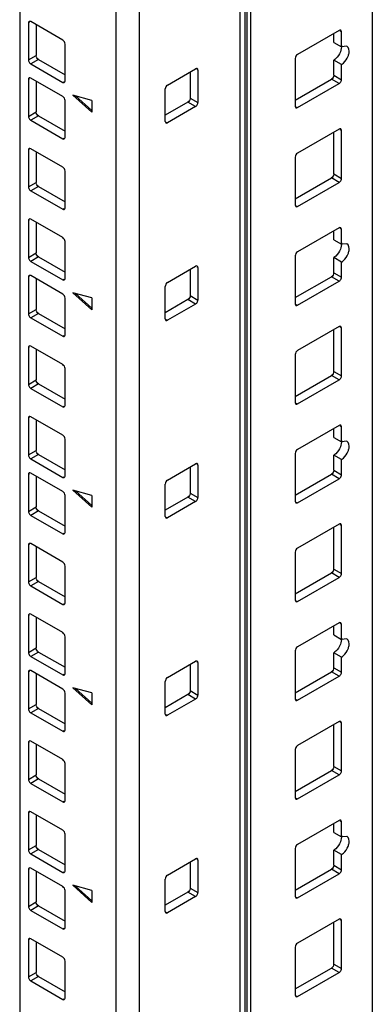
# Model space of a CAD drawing. Header units: millimetres. Extents: x 403 to 808, y 130 to 1563.
# Tile 11 of 14: x 743 to 808, y 986 to 1167. Entities that reach past the tile are written whole.
import ezdxf

# ---------------------------------------------------------------- set-up
doc = ezdxf.new("R2010")
doc.units = ezdxf.units.MM
doc.header["$LTSCALE"] = 110.091572
doc.layers.add('00_COMPONENTS', color=7, linetype='CONTINUOUS')

msp = doc.modelspace()

# ---------------------------------------------------------------- linework, layer by layer
at = {"layer": '00_COMPONENTS', "color": 7, "linetype": 'Continuous'}
for p, q in [((807.8, 1362.55), (807.8, 166.58)), ((784.76, 1351.7), (784.76, 150.83)), ((784.46, 142.8), (784.46, 1351.29)), ((783.58, 141.58), (783.58, 1342.45)), ((743.1, 1339.49), (743.1, 143.51)), ((760.77, 130.86), (760.77, 1331.73)), ((765.02, 1331.73), (765.02, 130.86)), ((744.9, 1166.65), (744.69, 1166.53)), ((744.69, 1166.53), (744.69, 1159.75)), ((750.98, 1163.39), (745.11, 1166.78)), ((746.1, 1166.2), (746.1, 1160.57)), ((801.72, 1165.18), (794.08, 1160.77)), ((800.73, 1162.98), (800.73, 1164.61)), ((802.14, 1164.94), (801.93, 1165.06)), ((802.14, 1162.16), (802.14, 1164.94)), ((751.41, 1155.88), (751.41, 1162.65)), ((800.73, 1162.98), (802.14, 1162.16)), ((803.14, 1162.26), (802.14, 1162.16)), ((744.69, 1159.75), (746.1, 1160.57)), ((746.53, 1159.84), (745.11, 1159.02)), ((746.53, 1159.84), (751.41, 1157.02)), ((793.65, 1160.04), (793.65, 1151.22)), ((745.11, 1159.02), (750.98, 1155.63)), ((770.21, 1155.14), (775.38, 1158.12)), ((775.8, 1157.88), (775.59, 1158)), ((800.73, 1156.94), (800.73, 1159.71)), ((802.14, 1158.9), (800.73, 1159.71)), ((802.14, 1156.12), (802.14, 1158.9)), ((744.9, 1156.28), (744.69, 1156.16)), ((744.69, 1156.16), (744.69, 1149.38)), ((750.98, 1153.02), (745.11, 1156.41)), ((774.39, 1157.55), (774.39, 1152.73)), ((775.8, 1157.88), (775.8, 1151.92)), ((793.65, 1152.36), (800.3, 1156.2)), ((801.72, 1155.39), (800.3, 1156.2)), ((800.73, 1156.94), (802.14, 1156.12)), ((746.1, 1155.83), (746.1, 1150.2)), ((750.98, 1155.63), (751.19, 1155.75)), ((769.79, 1148.45), (769.79, 1154.41)), ((794.08, 1150.98), (801.72, 1155.39)), ((756.35, 1152.32), (752.82, 1153.26)), ((752.82, 1153.26), (756.35, 1150.13)), ((756.35, 1150.44), (753.32, 1153.13)), ((774.39, 1152.73), (775.8, 1151.92)), ((751.41, 1145.51), (751.41, 1152.28)), ((756.35, 1152.32), (756.35, 1150.13)), ((773.96, 1152), (769.79, 1149.59)), ((775.38, 1151.18), (770.21, 1148.2)), ((775.38, 1151.18), (773.96, 1152)), ((793.87, 1151.1), (794.08, 1150.98)), ((744.69, 1149.38), (746.1, 1150.2)), ((746.53, 1149.47), (745.11, 1148.65)), ((746.53, 1149.47), (751.41, 1146.65)), ((745.11, 1148.65), (750.98, 1145.26)), ((770, 1148.32), (770.21, 1148.2)), ((750.98, 1145.26), (751.19, 1145.38)), ((801.72, 1147.04), (794.08, 1142.63)), ((800.73, 1138.79), (800.73, 1146.47)), ((802.14, 1146.79), (801.93, 1146.91)), ((802.14, 1137.97), (802.14, 1146.79)), ((750.98, 1140.06), (745.11, 1143.44)), ((744.9, 1143.32), (744.69, 1143.2)), ((744.69, 1143.2), (744.69, 1136.42)), ((746.1, 1142.87), (746.1, 1137.24)), ((793.65, 1141.89), (793.65, 1133.07)), ((751.41, 1132.54), (751.41, 1139.32)), ((793.65, 1134.22), (800.3, 1138.06)), ((801.72, 1137.24), (800.3, 1138.06)), ((800.73, 1138.79), (802.14, 1137.97)), ((744.69, 1136.42), (746.1, 1137.24)), ((746.53, 1136.5), (745.11, 1135.69)), ((746.53, 1136.5), (751.41, 1133.69)), ((794.08, 1132.83), (801.72, 1137.24)), ((745.11, 1135.69), (750.98, 1132.3)), ((793.87, 1132.95), (794.08, 1132.83)), ((750.98, 1132.3), (751.19, 1132.42)), ((744.9, 1130.36), (744.69, 1130.24)), ((744.69, 1130.24), (744.69, 1123.46)), ((750.98, 1127.09), (745.11, 1130.48)), ((746.1, 1129.91), (746.1, 1124.28)), ((801.72, 1128.89), (794.08, 1124.48)), ((800.73, 1126.69), (800.73, 1128.32)), ((802.14, 1128.64), (801.93, 1128.77)), ((802.14, 1125.87), (802.14, 1128.64)), ((751.41, 1119.58), (751.41, 1126.36)), ((800.73, 1126.69), (802.14, 1125.87)), ((803.14, 1125.97), (802.14, 1125.87)), ((744.69, 1123.46), (746.1, 1124.28)), ((746.53, 1123.54), (745.11, 1122.73)), ((746.53, 1123.54), (751.41, 1120.73)), ((793.65, 1123.75), (793.65, 1114.93)), ((745.11, 1122.73), (750.98, 1119.34)), ((770.21, 1118.85), (775.38, 1121.83)), ((800.73, 1120.64), (800.73, 1123.42)), ((802.14, 1122.6), (800.73, 1123.42)), ((802.14, 1119.83), (802.14, 1122.6)), ((744.9, 1119.99), (744.69, 1119.87)), ((750.98, 1116.72), (745.11, 1120.11)), ((774.39, 1121.26), (774.39, 1116.44)), ((775.8, 1121.58), (775.59, 1121.71)), ((775.8, 1121.58), (775.8, 1115.62)), ((800.73, 1120.64), (802.14, 1119.83)), ((744.69, 1119.87), (744.69, 1113.09)), ((746.1, 1119.54), (746.1, 1113.91)), ((750.98, 1119.34), (751.19, 1119.46)), ((769.79, 1112.15), (769.79, 1118.11)), ((793.65, 1116.07), (800.3, 1119.91)), ((794.08, 1114.68), (801.72, 1119.09)), ((801.72, 1119.09), (800.3, 1119.91)), ((756.35, 1116.02), (752.82, 1116.97)), ((752.82, 1116.97), (756.35, 1113.83)), ((756.35, 1114.14), (753.32, 1116.83)), ((774.39, 1116.44), (775.8, 1115.62)), ((751.41, 1109.21), (751.41, 1115.99)), ((756.35, 1116.02), (756.35, 1113.83)), ((773.96, 1115.7), (769.79, 1113.3)), ((775.38, 1114.89), (770.21, 1111.91)), ((775.38, 1114.89), (773.96, 1115.7)), ((793.87, 1114.81), (794.08, 1114.68)), ((744.69, 1113.09), (746.1, 1113.91)), ((746.53, 1113.17), (745.11, 1112.36)), ((746.53, 1113.17), (751.41, 1110.36)), ((745.11, 1112.36), (750.98, 1108.97)), ((770, 1112.03), (770.21, 1111.91)), ((750.98, 1108.97), (751.19, 1109.09)), ((801.72, 1110.74), (794.08, 1106.33)), ((800.73, 1102.5), (800.73, 1110.17)), ((802.14, 1110.5), (801.93, 1110.62)), ((802.14, 1101.68), (802.14, 1110.5)), ((744.9, 1107.03), (744.69, 1106.91)), ((744.69, 1106.91), (744.69, 1100.13)), ((750.98, 1103.76), (745.11, 1107.15)), ((746.1, 1106.58), (746.1, 1100.95)), ((793.65, 1105.6), (793.65, 1096.78)), ((751.41, 1096.25), (751.41, 1103.03)), ((800.73, 1102.5), (802.14, 1101.68)), ((744.69, 1100.13), (746.1, 1100.95)), ((746.53, 1100.21), (745.11, 1099.39)), ((746.53, 1100.21), (751.41, 1097.39)), ((793.65, 1097.92), (800.3, 1101.76)), ((794.08, 1096.54), (801.72, 1100.94)), ((801.72, 1100.94), (800.3, 1101.76)), ((745.11, 1099.39), (750.98, 1096.01)), ((793.87, 1096.66), (794.08, 1096.54)), ((750.98, 1096.01), (751.19, 1096.13)), ((744.9, 1094.07), (744.69, 1093.94)), ((744.69, 1093.94), (744.69, 1087.17)), ((750.98, 1090.8), (745.11, 1094.19)), ((746.1, 1093.62), (746.1, 1087.98)), ((801.72, 1092.6), (794.08, 1088.19)), ((800.73, 1090.39), (800.73, 1092.02)), ((802.14, 1092.35), (801.93, 1092.47)), ((802.14, 1089.58), (802.14, 1092.35)), ((751.41, 1083.29), (751.41, 1090.07)), ((800.73, 1090.39), (802.14, 1089.58)), ((803.14, 1089.67), (802.14, 1089.58)), ((744.69, 1087.17), (746.1, 1087.98)), ((793.65, 1087.45), (793.65, 1078.63)), ((746.53, 1087.25), (745.11, 1086.43)), ((745.11, 1086.43), (750.98, 1083.04)), ((746.53, 1087.25), (751.41, 1084.43)), ((800.73, 1084.35), (800.73, 1087.13)), ((802.14, 1086.31), (800.73, 1087.13)), ((802.14, 1083.53), (802.14, 1086.31)), ((750.98, 1080.43), (745.11, 1083.82)), ((770.21, 1082.55), (775.38, 1085.53)), ((774.39, 1084.96), (774.39, 1080.15)), ((775.8, 1085.29), (775.59, 1085.41)), ((775.8, 1085.29), (775.8, 1079.33)), ((800.73, 1084.35), (802.14, 1083.53)), ((744.9, 1083.7), (744.69, 1083.57)), ((744.69, 1083.57), (744.69, 1076.8)), ((746.1, 1083.25), (746.1, 1077.61)), ((750.98, 1083.04), (751.19, 1083.17)), ((793.65, 1079.78), (800.3, 1083.61)), ((794.08, 1078.39), (801.72, 1082.8)), ((801.72, 1082.8), (800.3, 1083.61)), ((756.35, 1079.73), (752.82, 1080.68)), ((752.82, 1080.68), (756.35, 1077.54)), ((756.35, 1077.85), (753.32, 1080.54)), ((769.79, 1075.86), (769.79, 1081.82)), ((774.39, 1080.15), (775.8, 1079.33)), ((751.41, 1072.92), (751.41, 1079.7)), ((756.35, 1079.73), (756.35, 1077.54)), ((773.96, 1079.41), (769.79, 1077)), ((775.38, 1078.59), (770.21, 1075.61)), ((775.38, 1078.59), (773.96, 1079.41)), ((793.87, 1078.51), (794.08, 1078.39)), ((744.69, 1076.8), (746.1, 1077.61)), ((746.53, 1076.88), (745.11, 1076.06)), ((746.53, 1076.88), (751.41, 1074.06)), ((745.11, 1076.06), (750.98, 1072.67)), ((770, 1075.74), (770.21, 1075.61)), ((801.72, 1074.45), (794.08, 1070.04)), ((800.73, 1066.2), (800.73, 1073.88)), ((802.14, 1074.2), (801.93, 1074.33)), ((802.14, 1065.39), (802.14, 1074.2)), ((750.98, 1072.67), (751.19, 1072.8)), ((744.9, 1070.73), (744.69, 1070.61)), ((744.69, 1070.61), (744.69, 1063.84)), ((750.98, 1067.47), (745.11, 1070.86)), ((746.1, 1070.29), (746.1, 1064.65)), ((793.65, 1069.31), (793.65, 1060.49)), ((751.41, 1059.96), (751.41, 1066.73)), ((800.73, 1066.2), (802.14, 1065.39)), ((744.69, 1063.84), (746.1, 1064.65)), ((746.53, 1063.92), (745.11, 1063.1)), ((746.53, 1063.92), (751.41, 1061.1)), ((793.65, 1061.63), (800.3, 1065.47)), ((794.08, 1060.24), (801.72, 1064.65)), ((801.72, 1064.65), (800.3, 1065.47)), ((745.11, 1063.1), (750.98, 1059.71)), ((793.87, 1060.36), (794.08, 1060.24)), ((750.98, 1059.71), (751.19, 1059.83)), ((744.9, 1057.77), (744.69, 1057.65)), ((744.69, 1057.65), (744.69, 1050.87)), ((750.98, 1054.51), (745.11, 1057.9)), ((746.1, 1057.32), (746.1, 1051.69)), ((801.72, 1056.3), (794.08, 1051.89)), ((800.73, 1054.1), (800.73, 1055.73)), ((802.14, 1056.06), (801.93, 1056.18)), ((802.14, 1053.28), (802.14, 1056.06)), ((751.41, 1046.99), (751.41, 1053.77)), ((800.73, 1054.1), (802.14, 1053.28)), ((803.14, 1053.38), (802.14, 1053.28)), ((744.69, 1050.87), (746.1, 1051.69)), ((746.53, 1050.95), (745.11, 1050.14)), ((745.11, 1050.14), (750.98, 1046.75)), ((746.53, 1050.95), (751.41, 1048.14)), ((793.65, 1051.16), (793.65, 1042.34)), ((800.73, 1048.06), (800.73, 1050.83)), ((802.14, 1050.02), (800.73, 1050.83)), ((802.14, 1047.24), (802.14, 1050.02)), ((770.21, 1046.26), (775.38, 1049.24)), ((774.39, 1048.67), (774.39, 1043.85)), ((775.8, 1049), (775.59, 1049.12)), ((775.8, 1049), (775.8, 1043.03)), ((800.73, 1048.06), (802.14, 1047.24)), ((744.9, 1047.4), (744.69, 1047.28)), ((744.69, 1047.28), (744.69, 1040.5)), ((750.98, 1044.14), (745.11, 1047.53)), ((746.1, 1046.95), (746.1, 1041.32)), ((750.98, 1046.75), (751.19, 1046.87)), ((793.65, 1043.48), (800.3, 1047.32)), ((794.08, 1042.1), (801.72, 1046.5)), ((801.72, 1046.5), (800.3, 1047.32)), ((756.35, 1043.43), (752.82, 1044.38)), ((752.82, 1044.38), (756.35, 1041.25)), ((756.35, 1041.56), (753.32, 1044.25)), ((769.79, 1039.56), (769.79, 1045.53)), ((751.41, 1036.63), (751.41, 1043.4)), ((756.35, 1043.43), (756.35, 1041.25)), ((773.96, 1043.12), (769.79, 1040.71)), ((775.38, 1042.3), (770.21, 1039.32)), ((775.38, 1042.3), (773.96, 1043.12)), ((774.39, 1043.85), (775.8, 1043.03)), ((793.87, 1042.22), (794.08, 1042.1)), ((744.69, 1040.5), (746.1, 1041.32)), ((746.53, 1040.59), (745.11, 1039.77)), ((746.53, 1040.59), (751.41, 1037.77)), ((745.11, 1039.77), (750.98, 1036.38)), ((770, 1039.44), (770.21, 1039.32)), ((801.72, 1038.16), (794.08, 1033.75)), ((800.73, 1029.91), (800.73, 1037.58)), ((802.14, 1037.91), (801.93, 1038.03)), ((802.14, 1029.09), (802.14, 1037.91)), ((750.98, 1036.38), (751.19, 1036.5)), ((744.9, 1034.44), (744.69, 1034.32)), ((744.69, 1034.32), (744.69, 1027.54)), ((750.98, 1031.18), (745.11, 1034.56)), ((746.1, 1033.99), (746.1, 1028.36)), ((793.65, 1033.01), (793.65, 1024.19)), ((751.41, 1023.66), (751.41, 1030.44)), ((800.73, 1029.91), (802.14, 1029.09)), ((744.69, 1027.54), (746.1, 1028.36)), ((793.65, 1025.34), (800.3, 1029.17)), ((794.08, 1023.95), (801.72, 1028.36)), ((801.72, 1028.36), (800.3, 1029.17)), ((746.53, 1027.62), (745.11, 1026.81)), ((745.11, 1026.81), (750.98, 1023.42)), ((746.53, 1027.62), (751.41, 1024.81)), ((793.87, 1024.07), (794.08, 1023.95)), ((750.98, 1023.42), (751.19, 1023.54)), ((744.9, 1021.48), (744.69, 1021.36)), ((744.69, 1021.36), (744.69, 1014.58)), ((750.98, 1018.21), (745.11, 1021.6)), ((746.1, 1021.03), (746.1, 1015.4)), ((801.72, 1020.01), (794.08, 1015.6)), ((800.73, 1017.8), (800.73, 1019.44)), ((802.14, 1019.76), (801.93, 1019.89)), ((802.14, 1016.99), (802.14, 1019.76)), ((751.41, 1010.7), (751.41, 1017.48)), ((800.73, 1017.8), (802.14, 1016.99)), ((803.14, 1017.08), (802.14, 1016.99)), ((744.69, 1014.58), (746.1, 1015.4)), ((746.53, 1014.66), (745.11, 1013.84)), ((745.11, 1013.84), (750.98, 1010.46)), ((746.53, 1014.66), (751.41, 1011.84)), ((793.65, 1014.87), (793.65, 1006.05)), ((800.73, 1011.76), (800.73, 1014.54)), ((802.14, 1013.72), (800.73, 1014.54)), ((802.14, 1010.95), (802.14, 1013.72)), ((770.21, 1009.97), (775.38, 1012.95)), ((774.39, 1012.38), (774.39, 1007.56)), ((775.8, 1012.7), (775.59, 1012.82)), ((775.8, 1012.7), (775.8, 1006.74)), ((800.73, 1011.76), (802.14, 1010.95)), ((744.9, 1011.11), (744.69, 1010.99)), ((744.69, 1010.99), (744.69, 1004.21)), ((750.98, 1007.84), (745.11, 1011.23)), ((746.1, 1010.66), (746.1, 1005.03)), ((750.98, 1010.46), (751.19, 1010.58)), ((793.65, 1007.19), (800.3, 1011.03)), ((794.08, 1005.8), (801.72, 1010.21)), ((801.72, 1010.21), (800.3, 1011.03)), ((756.35, 1007.14), (752.82, 1008.09)), ((752.82, 1008.09), (756.35, 1004.95)), ((756.35, 1005.26), (753.32, 1007.95)), ((769.79, 1003.27), (769.79, 1009.23)), ((751.41, 1000.33), (751.41, 1007.11)), ((756.35, 1007.14), (756.35, 1004.95)), ((773.96, 1006.82), (769.79, 1004.41)), ((775.38, 1006.01), (770.21, 1003.03)), ((775.38, 1006.01), (773.96, 1006.82)), ((774.39, 1007.56), (775.8, 1006.74)), ((744.69, 1004.21), (746.1, 1005.03)), ((746.53, 1004.29), (745.11, 1003.48)), ((746.53, 1004.29), (751.41, 1001.47)), ((793.87, 1005.92), (794.08, 1005.8)), ((745.11, 1003.48), (750.98, 1000.09)), ((770, 1003.15), (770.21, 1003.03)), ((801.72, 1001.86), (794.08, 997.45)), ((800.73, 993.62), (800.73, 1001.29)), ((802.14, 1001.62), (801.93, 1001.74)), ((802.14, 992.8), (802.14, 1001.62)), ((750.98, 1000.09), (751.19, 1000.21)), ((744.9, 998.15), (744.69, 998.03)), ((744.69, 998.03), (744.69, 991.25)), ((750.98, 994.88), (745.11, 998.27)), ((746.1, 997.7), (746.1, 992.06)), ((793.65, 996.72), (793.65, 987.9)), ((751.41, 987.37), (751.41, 994.15)), ((800.73, 993.62), (802.14, 992.8)), ((744.69, 991.25), (746.1, 992.06)), ((793.65, 989.04), (800.3, 992.88)), ((794.08, 987.66), (801.72, 992.06)), ((801.72, 992.06), (800.3, 992.88)), ((746.53, 991.33), (745.11, 990.51)), ((745.11, 990.51), (750.98, 987.12)), ((746.53, 991.33), (751.41, 988.51)), ((750.98, 987.12), (751.19, 987.25)), ((793.87, 987.78), (794.08, 987.66))]:
    msp.add_line(p, q, dxfattribs=at)
at = {"layer": '00_COMPONENTS', "color": 208, "linetype": 'Continuous', "true_color": 0x37005f}
msp.add_line((785.46, 1351.29), (785.46, 150.42), dxfattribs=at)
at = {"layer": '00_COMPONENTS', "color": 7, "linetype": 'Continuous'}
for points in [[(744.81, 1166.81), (744.72, 1166.76), (744.69, 1166.63), (744.69, 1166.53)], [(745.11, 1166.78), (745.02, 1166.83), (744.9, 1166.86), (744.81, 1166.81)], [(802.02, 1165.21), (801.93, 1165.26), (801.8, 1165.23), (801.72, 1165.18)], [(802.14, 1164.94), (802.14, 1165.04), (802.1, 1165.16), (802.02, 1165.21)], [(751.41, 1162.65), (751.41, 1162.94), (751.23, 1163.25), (750.98, 1163.39)], [(802.12, 1162.4), (802.18, 1162.02), (802.09, 1161.61), (801.95, 1161.25)], [(744.69, 1159.75), (744.69, 1159.56), (744.77, 1159.37), (744.89, 1159.22)], [(746.53, 1159.84), (746.28, 1159.98), (746.1, 1160.29), (746.1, 1160.57)], [(794.08, 1160.77), (793.83, 1160.63), (793.65, 1160.32), (793.65, 1160.04)], [(744.89, 1159.22), (744.95, 1159.14), (745.02, 1159.07), (745.11, 1159.02)], [(775.68, 1158.15), (775.59, 1158.2), (775.46, 1158.17), (775.38, 1158.12)], [(775.8, 1157.88), (775.8, 1157.98), (775.76, 1158.1), (775.68, 1158.15)], [(744.81, 1156.44), (744.72, 1156.39), (744.69, 1156.26), (744.69, 1156.16)], [(745.11, 1156.41), (745.02, 1156.46), (744.9, 1156.49), (744.81, 1156.44)], [(800.73, 1156.94), (800.73, 1156.65), (800.55, 1156.34), (800.3, 1156.2)], [(802.08, 1155.83), (802.11, 1155.92), (802.14, 1156.02), (802.14, 1156.12)], [(750.98, 1155.63), (751.07, 1155.58), (751.19, 1155.55), (751.28, 1155.6)], [(751.28, 1155.6), (751.37, 1155.65), (751.41, 1155.78), (751.41, 1155.88)], [(770.21, 1155.14), (769.97, 1155), (769.79, 1154.69), (769.79, 1154.41)], [(801.72, 1155.39), (801.88, 1155.48), (802, 1155.65), (802.08, 1155.83)], [(751.41, 1152.28), (751.41, 1152.57), (751.23, 1152.88), (750.98, 1153.02)], [(774.39, 1152.73), (774.39, 1152.45), (774.21, 1152.14), (773.96, 1152)], [(775.38, 1151.18), (775.54, 1151.28), (775.67, 1151.45), (775.74, 1151.62)], [(775.74, 1151.62), (775.77, 1151.71), (775.8, 1151.82), (775.8, 1151.92)], [(793.65, 1151.22), (793.65, 1151.12), (793.69, 1151), (793.78, 1150.95)], [(793.78, 1150.95), (793.87, 1150.9), (793.99, 1150.93), (794.08, 1150.98)], [(744.69, 1149.38), (744.69, 1149.19), (744.77, 1149), (744.89, 1148.85)], [(746.53, 1149.47), (746.28, 1149.61), (746.1, 1149.92), (746.1, 1150.2)], [(744.89, 1148.85), (744.95, 1148.77), (745.02, 1148.7), (745.11, 1148.65)], [(769.79, 1148.45), (769.79, 1148.35), (769.83, 1148.22), (769.91, 1148.17)], [(769.91, 1148.17), (770, 1148.12), (770.13, 1148.15), (770.21, 1148.2)], [(802.02, 1147.07), (801.93, 1147.12), (801.8, 1147.09), (801.72, 1147.04)], [(802.14, 1146.79), (802.14, 1146.89), (802.1, 1147.02), (802.02, 1147.07)], [(750.98, 1145.26), (751.07, 1145.21), (751.19, 1145.18), (751.28, 1145.23)], [(751.28, 1145.23), (751.37, 1145.28), (751.41, 1145.41), (751.41, 1145.51)], [(744.81, 1143.47), (744.72, 1143.42), (744.69, 1143.3), (744.69, 1143.2)], [(745.11, 1143.44), (745.02, 1143.49), (744.9, 1143.52), (744.81, 1143.47)], [(794.08, 1142.63), (793.83, 1142.49), (793.65, 1142.18), (793.65, 1141.89)], [(751.41, 1139.32), (751.41, 1139.6), (751.23, 1139.91), (750.98, 1140.06)], [(800.73, 1138.79), (800.73, 1138.51), (800.55, 1138.2), (800.3, 1138.06)], [(744.69, 1136.42), (744.69, 1136.23), (744.77, 1136.04), (744.89, 1135.89)], [(746.53, 1136.5), (746.28, 1136.65), (746.1, 1136.96), (746.1, 1137.24)], [(801.72, 1137.24), (801.88, 1137.33), (802, 1137.5), (802.08, 1137.68)], [(802.08, 1137.68), (802.11, 1137.77), (802.14, 1137.87), (802.14, 1137.97)], [(744.89, 1135.89), (744.95, 1135.81), (745.02, 1135.74), (745.11, 1135.69)], [(793.65, 1133.07), (793.65, 1132.97), (793.69, 1132.85), (793.78, 1132.8)], [(793.78, 1132.8), (793.87, 1132.75), (793.99, 1132.78), (794.08, 1132.83)], [(750.98, 1132.3), (751.07, 1132.25), (751.19, 1132.22), (751.28, 1132.27)], [(751.28, 1132.27), (751.37, 1132.32), (751.41, 1132.44), (751.41, 1132.54)], [(744.81, 1130.51), (744.72, 1130.46), (744.69, 1130.34), (744.69, 1130.24)], [(745.11, 1130.48), (745.02, 1130.53), (744.9, 1130.56), (744.81, 1130.51)], [(802.02, 1128.92), (801.93, 1128.97), (801.8, 1128.94), (801.72, 1128.89)], [(802.14, 1128.64), (802.14, 1128.75), (802.1, 1128.87), (802.02, 1128.92)], [(751.41, 1126.36), (751.41, 1126.64), (751.23, 1126.95), (750.98, 1127.09)], [(802.12, 1126.11), (802.18, 1125.72), (802.09, 1125.32), (801.95, 1124.95)], [(746.53, 1123.54), (746.28, 1123.68), (746.1, 1123.99), (746.1, 1124.28)], [(794.08, 1124.48), (793.83, 1124.34), (793.65, 1124.03), (793.65, 1123.75)], [(744.69, 1123.46), (744.69, 1123.27), (744.77, 1123.08), (744.89, 1122.93)], [(744.89, 1122.93), (744.95, 1122.85), (745.02, 1122.78), (745.11, 1122.73)], [(775.68, 1121.86), (775.59, 1121.91), (775.46, 1121.88), (775.38, 1121.83)], [(775.8, 1121.58), (775.8, 1121.68), (775.76, 1121.81), (775.68, 1121.86)], [(744.81, 1120.14), (744.72, 1120.09), (744.69, 1119.97), (744.69, 1119.87)], [(745.11, 1120.11), (745.02, 1120.16), (744.9, 1120.19), (744.81, 1120.14)], [(800.73, 1120.64), (800.73, 1120.36), (800.55, 1120.05), (800.3, 1119.91)], [(750.98, 1119.34), (751.07, 1119.29), (751.19, 1119.26), (751.28, 1119.31)], [(751.28, 1119.31), (751.37, 1119.36), (751.41, 1119.48), (751.41, 1119.58)], [(770.21, 1118.85), (769.97, 1118.71), (769.79, 1118.4), (769.79, 1118.11)], [(801.72, 1119.09), (801.88, 1119.19), (802, 1119.36), (802.08, 1119.53)], [(802.08, 1119.53), (802.11, 1119.63), (802.14, 1119.73), (802.14, 1119.83)], [(751.41, 1115.99), (751.41, 1116.27), (751.23, 1116.58), (750.98, 1116.72)], [(774.39, 1116.44), (774.39, 1116.16), (774.21, 1115.85), (773.96, 1115.7)], [(775.38, 1114.89), (775.54, 1114.98), (775.67, 1115.15), (775.74, 1115.33)], [(775.74, 1115.33), (775.77, 1115.42), (775.8, 1115.52), (775.8, 1115.62)], [(793.65, 1114.93), (793.65, 1114.83), (793.69, 1114.7), (793.78, 1114.65)], [(793.78, 1114.65), (793.87, 1114.6), (793.99, 1114.63), (794.08, 1114.68)], [(744.69, 1113.09), (744.69, 1112.9), (744.77, 1112.71), (744.89, 1112.56)], [(746.53, 1113.17), (746.28, 1113.31), (746.1, 1113.62), (746.1, 1113.91)], [(744.89, 1112.56), (744.95, 1112.48), (745.02, 1112.41), (745.11, 1112.36)], [(769.79, 1112.15), (769.79, 1112.05), (769.83, 1111.93), (769.91, 1111.88)], [(769.91, 1111.88), (770, 1111.83), (770.13, 1111.86), (770.21, 1111.91)], [(751.28, 1108.94), (751.37, 1108.99), (751.41, 1109.11), (751.41, 1109.21)], [(802.02, 1110.77), (801.93, 1110.82), (801.8, 1110.79), (801.72, 1110.74)], [(802.14, 1110.5), (802.14, 1110.6), (802.1, 1110.72), (802.02, 1110.77)], [(750.98, 1108.97), (751.07, 1108.92), (751.19, 1108.89), (751.28, 1108.94)], [(744.81, 1107.18), (744.72, 1107.13), (744.69, 1107.01), (744.69, 1106.91)], [(745.11, 1107.15), (745.02, 1107.2), (744.9, 1107.23), (744.81, 1107.18)], [(794.08, 1106.33), (793.83, 1106.19), (793.65, 1105.88), (793.65, 1105.6)], [(751.41, 1103.03), (751.41, 1103.31), (751.23, 1103.62), (750.98, 1103.76)], [(800.73, 1102.5), (800.73, 1102.21), (800.55, 1101.9), (800.3, 1101.76)], [(744.69, 1100.13), (744.69, 1099.94), (744.77, 1099.75), (744.89, 1099.6)], [(746.53, 1100.21), (746.28, 1100.35), (746.1, 1100.66), (746.1, 1100.95)], [(801.72, 1100.94), (801.88, 1101.04), (802, 1101.21), (802.08, 1101.39)], [(802.08, 1101.39), (802.11, 1101.48), (802.14, 1101.58), (802.14, 1101.68)], [(744.89, 1099.6), (744.95, 1099.52), (745.02, 1099.44), (745.11, 1099.39)], [(793.65, 1096.78), (793.65, 1096.68), (793.69, 1096.56), (793.78, 1096.51)], [(793.78, 1096.51), (793.87, 1096.46), (793.99, 1096.49), (794.08, 1096.54)], [(750.98, 1096.01), (751.07, 1095.96), (751.19, 1095.93), (751.28, 1095.98)], [(751.28, 1095.98), (751.37, 1096.03), (751.41, 1096.15), (751.41, 1096.25)], [(744.81, 1094.22), (744.72, 1094.17), (744.69, 1094.04), (744.69, 1093.94)], [(745.11, 1094.19), (745.02, 1094.24), (744.9, 1094.27), (744.81, 1094.22)], [(802.02, 1092.63), (801.93, 1092.68), (801.8, 1092.65), (801.72, 1092.6)], [(802.14, 1092.35), (802.14, 1092.45), (802.1, 1092.58), (802.02, 1092.63)], [(751.41, 1090.07), (751.41, 1090.35), (751.23, 1090.66), (750.98, 1090.8)], [(802.12, 1089.81), (802.18, 1089.43), (802.09, 1089.02), (801.95, 1088.66)], [(746.53, 1087.25), (746.28, 1087.39), (746.1, 1087.7), (746.1, 1087.98)], [(794.08, 1088.19), (793.83, 1088.05), (793.65, 1087.74), (793.65, 1087.45)], [(744.69, 1087.17), (744.69, 1086.98), (744.77, 1086.78), (744.89, 1086.63)], [(744.89, 1086.63), (744.95, 1086.55), (745.02, 1086.48), (745.11, 1086.43)], [(775.68, 1085.56), (775.59, 1085.61), (775.46, 1085.58), (775.38, 1085.53)], [(775.8, 1085.29), (775.8, 1085.39), (775.76, 1085.51), (775.68, 1085.56)], [(744.81, 1083.85), (744.72, 1083.8), (744.69, 1083.67), (744.69, 1083.57)], [(745.11, 1083.82), (745.02, 1083.87), (744.9, 1083.9), (744.81, 1083.85)], [(800.73, 1084.35), (800.73, 1084.07), (800.55, 1083.76), (800.3, 1083.61)], [(750.98, 1083.04), (751.07, 1082.99), (751.19, 1082.96), (751.28, 1083.01)], [(751.28, 1083.01), (751.37, 1083.06), (751.41, 1083.19), (751.41, 1083.29)], [(770.21, 1082.55), (769.97, 1082.41), (769.79, 1082.1), (769.79, 1081.82)], [(801.72, 1082.8), (801.88, 1082.89), (802, 1083.06), (802.08, 1083.24)], [(802.08, 1083.24), (802.11, 1083.33), (802.14, 1083.43), (802.14, 1083.53)], [(751.41, 1079.7), (751.41, 1079.98), (751.23, 1080.29), (750.98, 1080.43)], [(774.39, 1080.15), (774.39, 1079.86), (774.21, 1079.55), (773.96, 1079.41)], [(775.38, 1078.59), (775.54, 1078.69), (775.67, 1078.86), (775.74, 1079.03)], [(775.74, 1079.03), (775.77, 1079.13), (775.8, 1079.23), (775.8, 1079.33)], [(793.65, 1078.63), (793.65, 1078.53), (793.69, 1078.41), (793.78, 1078.36)], [(793.78, 1078.36), (793.87, 1078.31), (793.99, 1078.34), (794.08, 1078.39)], [(744.69, 1076.8), (744.69, 1076.61), (744.77, 1076.41), (744.89, 1076.26)], [(746.53, 1076.88), (746.28, 1077.02), (746.1, 1077.33), (746.1, 1077.61)], [(744.89, 1076.26), (744.95, 1076.19), (745.02, 1076.11), (745.11, 1076.06)], [(769.79, 1075.86), (769.79, 1075.76), (769.83, 1075.63), (769.91, 1075.58)], [(769.91, 1075.58), (770, 1075.53), (770.13, 1075.56), (770.21, 1075.61)], [(751.28, 1072.64), (751.37, 1072.69), (751.41, 1072.82), (751.41, 1072.92)], [(802.02, 1074.48), (801.93, 1074.53), (801.8, 1074.5), (801.72, 1074.45)], [(802.14, 1074.2), (802.14, 1074.31), (802.1, 1074.43), (802.02, 1074.48)], [(750.98, 1072.67), (751.07, 1072.62), (751.19, 1072.59), (751.28, 1072.64)], [(744.81, 1070.89), (744.72, 1070.84), (744.69, 1070.71), (744.69, 1070.61)], [(745.11, 1070.86), (745.02, 1070.91), (744.9, 1070.94), (744.81, 1070.89)], [(794.08, 1070.04), (793.83, 1069.9), (793.65, 1069.59), (793.65, 1069.31)], [(751.41, 1066.73), (751.41, 1067.02), (751.23, 1067.33), (750.98, 1067.47)], [(800.73, 1066.2), (800.73, 1065.92), (800.55, 1065.61), (800.3, 1065.47)], [(744.69, 1063.84), (744.69, 1063.65), (744.77, 1063.45), (744.89, 1063.3)], [(746.53, 1063.92), (746.28, 1064.06), (746.1, 1064.37), (746.1, 1064.65)], [(801.72, 1064.65), (801.88, 1064.75), (802, 1064.92), (802.08, 1065.09)], [(802.08, 1065.09), (802.11, 1065.18), (802.14, 1065.29), (802.14, 1065.39)], [(744.89, 1063.3), (744.95, 1063.22), (745.02, 1063.15), (745.11, 1063.1)], [(793.65, 1060.49), (793.65, 1060.39), (793.69, 1060.26), (793.78, 1060.21)], [(793.78, 1060.21), (793.87, 1060.16), (793.99, 1060.19), (794.08, 1060.24)], [(750.98, 1059.71), (751.07, 1059.66), (751.19, 1059.63), (751.28, 1059.68)], [(751.28, 1059.68), (751.37, 1059.73), (751.41, 1059.86), (751.41, 1059.96)], [(744.81, 1057.93), (744.72, 1057.87), (744.69, 1057.75), (744.69, 1057.65)], [(745.11, 1057.9), (745.02, 1057.95), (744.9, 1057.98), (744.81, 1057.93)], [(802.02, 1056.33), (801.93, 1056.38), (801.8, 1056.35), (801.72, 1056.3)], [(802.14, 1056.06), (802.14, 1056.16), (802.1, 1056.28), (802.02, 1056.33)], [(751.41, 1053.77), (751.41, 1054.05), (751.23, 1054.37), (750.98, 1054.51)], [(802.12, 1053.52), (802.18, 1053.14), (802.09, 1052.73), (801.95, 1052.37)], [(746.53, 1050.95), (746.28, 1051.1), (746.1, 1051.41), (746.1, 1051.69)], [(794.08, 1051.89), (793.83, 1051.75), (793.65, 1051.44), (793.65, 1051.16)], [(744.69, 1050.87), (744.69, 1050.68), (744.77, 1050.49), (744.89, 1050.34)], [(744.89, 1050.34), (744.95, 1050.26), (745.02, 1050.19), (745.11, 1050.14)], [(744.81, 1047.56), (744.72, 1047.51), (744.69, 1047.38), (744.69, 1047.28)], [(745.11, 1047.53), (745.02, 1047.58), (744.9, 1047.61), (744.81, 1047.56)], [(775.68, 1049.27), (775.59, 1049.32), (775.46, 1049.29), (775.38, 1049.24)], [(775.8, 1049), (775.8, 1049.1), (775.76, 1049.22), (775.68, 1049.27)], [(800.73, 1048.06), (800.73, 1047.77), (800.55, 1047.46), (800.3, 1047.32)], [(750.98, 1046.75), (751.07, 1046.7), (751.19, 1046.67), (751.28, 1046.72)], [(751.28, 1046.72), (751.37, 1046.77), (751.41, 1046.89), (751.41, 1046.99)], [(770.21, 1046.26), (769.97, 1046.12), (769.79, 1045.81), (769.79, 1045.53)], [(801.72, 1046.5), (801.88, 1046.6), (802, 1046.77), (802.08, 1046.94)], [(802.08, 1046.94), (802.11, 1047.04), (802.14, 1047.14), (802.14, 1047.24)], [(751.41, 1043.4), (751.41, 1043.69), (751.23, 1044), (750.98, 1044.14)], [(774.39, 1043.85), (774.39, 1043.57), (774.21, 1043.26), (773.96, 1043.12)], [(775.38, 1042.3), (775.54, 1042.4), (775.67, 1042.56), (775.74, 1042.74)], [(775.74, 1042.74), (775.77, 1042.83), (775.8, 1042.93), (775.8, 1043.03)], [(793.65, 1042.34), (793.65, 1042.24), (793.69, 1042.12), (793.78, 1042.07)], [(744.69, 1040.5), (744.69, 1040.31), (744.77, 1040.12), (744.89, 1039.97)], [(746.53, 1040.59), (746.28, 1040.73), (746.1, 1041.04), (746.1, 1041.32)], [(793.78, 1042.07), (793.87, 1042.02), (793.99, 1042.05), (794.08, 1042.1)], [(744.89, 1039.97), (744.95, 1039.89), (745.02, 1039.82), (745.11, 1039.77)], [(769.79, 1039.56), (769.79, 1039.46), (769.83, 1039.34), (769.91, 1039.29)], [(769.91, 1039.29), (770, 1039.24), (770.13, 1039.27), (770.21, 1039.32)], [(802.02, 1038.19), (801.93, 1038.24), (801.8, 1038.21), (801.72, 1038.16)], [(802.14, 1037.91), (802.14, 1038.01), (802.1, 1038.14), (802.02, 1038.19)], [(750.98, 1036.38), (751.07, 1036.33), (751.19, 1036.3), (751.28, 1036.35)], [(751.28, 1036.35), (751.37, 1036.4), (751.41, 1036.52), (751.41, 1036.63)], [(744.81, 1034.59), (744.72, 1034.54), (744.69, 1034.42), (744.69, 1034.32)], [(745.11, 1034.56), (745.02, 1034.61), (744.9, 1034.64), (744.81, 1034.59)], [(794.08, 1033.75), (793.83, 1033.61), (793.65, 1033.29), (793.65, 1033.01)], [(751.41, 1030.44), (751.41, 1030.72), (751.23, 1031.03), (750.98, 1031.18)], [(800.73, 1029.91), (800.73, 1029.63), (800.55, 1029.32), (800.3, 1029.17)], [(746.53, 1027.62), (746.28, 1027.76), (746.1, 1028.08), (746.1, 1028.36)], [(801.72, 1028.36), (801.88, 1028.45), (802, 1028.62), (802.08, 1028.8)], [(802.08, 1028.8), (802.11, 1028.89), (802.14, 1028.99), (802.14, 1029.09)], [(744.69, 1027.54), (744.69, 1027.35), (744.77, 1027.16), (744.89, 1027.01)], [(744.89, 1027.01), (744.95, 1026.93), (745.02, 1026.86), (745.11, 1026.81)], [(793.65, 1024.19), (793.65, 1024.09), (793.69, 1023.97), (793.78, 1023.92)], [(750.98, 1023.42), (751.07, 1023.37), (751.19, 1023.34), (751.28, 1023.39)], [(751.28, 1023.39), (751.37, 1023.44), (751.41, 1023.56), (751.41, 1023.66)], [(793.78, 1023.92), (793.87, 1023.87), (793.99, 1023.9), (794.08, 1023.95)], [(744.81, 1021.63), (744.72, 1021.58), (744.69, 1021.46), (744.69, 1021.36)], [(745.11, 1021.6), (745.02, 1021.65), (744.9, 1021.68), (744.81, 1021.63)], [(802.02, 1020.04), (801.93, 1020.09), (801.8, 1020.06), (801.72, 1020.01)], [(802.14, 1019.76), (802.14, 1019.86), (802.1, 1019.99), (802.02, 1020.04)], [(751.41, 1017.48), (751.41, 1017.76), (751.23, 1018.07), (750.98, 1018.21)], [(802.12, 1017.23), (802.18, 1016.84), (802.09, 1016.44), (801.95, 1016.07)], [(746.53, 1014.66), (746.28, 1014.8), (746.1, 1015.11), (746.1, 1015.4)], [(794.08, 1015.6), (793.83, 1015.46), (793.65, 1015.15), (793.65, 1014.87)], [(744.69, 1014.58), (744.69, 1014.39), (744.77, 1014.2), (744.89, 1014.05)], [(744.89, 1014.05), (744.95, 1013.97), (745.02, 1013.9), (745.11, 1013.84)], [(775.68, 1012.98), (775.59, 1013.03), (775.46, 1013), (775.38, 1012.95)], [(775.8, 1012.7), (775.8, 1012.8), (775.76, 1012.93), (775.68, 1012.98)], [(800.73, 1011.76), (800.73, 1011.48), (800.55, 1011.17), (800.3, 1011.03)], [(744.81, 1011.26), (744.72, 1011.21), (744.69, 1011.09), (744.69, 1010.99)], [(745.11, 1011.23), (745.02, 1011.28), (744.9, 1011.31), (744.81, 1011.26)], [(750.98, 1010.46), (751.07, 1010.41), (751.19, 1010.38), (751.28, 1010.43)], [(751.28, 1010.43), (751.37, 1010.48), (751.41, 1010.6), (751.41, 1010.7)], [(770.21, 1009.97), (769.97, 1009.83), (769.79, 1009.51), (769.79, 1009.23)], [(801.72, 1010.21), (801.88, 1010.31), (802, 1010.48), (802.08, 1010.65)], [(802.08, 1010.65), (802.11, 1010.74), (802.14, 1010.85), (802.14, 1010.95)], [(751.41, 1007.11), (751.41, 1007.39), (751.23, 1007.7), (750.98, 1007.84)], [(774.39, 1007.56), (774.39, 1007.28), (774.21, 1006.96), (773.96, 1006.82)], [(775.38, 1006.01), (775.54, 1006.1), (775.67, 1006.27), (775.74, 1006.45)], [(775.74, 1006.45), (775.77, 1006.54), (775.8, 1006.64), (775.8, 1006.74)], [(793.65, 1006.05), (793.65, 1005.95), (793.69, 1005.82), (793.78, 1005.77)], [(744.69, 1004.21), (744.69, 1004.02), (744.77, 1003.83), (744.89, 1003.68)], [(746.53, 1004.29), (746.28, 1004.43), (746.1, 1004.74), (746.1, 1005.03)], [(793.78, 1005.77), (793.87, 1005.72), (793.99, 1005.75), (794.08, 1005.8)], [(744.89, 1003.68), (744.95, 1003.6), (745.02, 1003.53), (745.11, 1003.48)], [(769.79, 1003.27), (769.79, 1003.17), (769.83, 1003.05), (769.91, 1003)], [(769.91, 1003), (770, 1002.95), (770.13, 1002.98), (770.21, 1003.03)], [(802.02, 1001.89), (801.93, 1001.94), (801.8, 1001.91), (801.72, 1001.86)], [(802.14, 1001.62), (802.14, 1001.72), (802.1, 1001.84), (802.02, 1001.89)], [(750.98, 1000.09), (751.07, 1000.04), (751.19, 1000.01), (751.28, 1000.06)], [(751.28, 1000.06), (751.37, 1000.11), (751.41, 1000.23), (751.41, 1000.33)], [(744.81, 998.3), (744.72, 998.25), (744.69, 998.13), (744.69, 998.03)], [(745.11, 998.27), (745.02, 998.32), (744.9, 998.35), (744.81, 998.3)], [(794.08, 997.45), (793.83, 997.31), (793.65, 997), (793.65, 996.72)], [(751.41, 994.15), (751.41, 994.43), (751.23, 994.74), (750.98, 994.88)], [(800.73, 993.62), (800.73, 993.33), (800.55, 993.02), (800.3, 992.88)], [(746.53, 991.33), (746.28, 991.47), (746.1, 991.78), (746.1, 992.06)], [(801.72, 992.06), (801.88, 992.16), (802, 992.33), (802.08, 992.5)], [(802.08, 992.5), (802.11, 992.6), (802.14, 992.7), (802.14, 992.8)], [(744.69, 991.25), (744.69, 991.06), (744.77, 990.87), (744.89, 990.72)], [(744.89, 990.72), (744.95, 990.64), (745.02, 990.56), (745.11, 990.51)], [(793.65, 987.9), (793.65, 987.8), (793.69, 987.68), (793.78, 987.63)], [(750.98, 987.12), (751.07, 987.07), (751.19, 987.04), (751.28, 987.1)], [(751.28, 987.1), (751.37, 987.15), (751.41, 987.27), (751.41, 987.37)], [(793.78, 987.63), (793.87, 987.58), (793.99, 987.61), (794.08, 987.66)]]:
    msp.add_open_spline(points, degree=3, dxfattribs=at)
for points, knots in [([(803.36, 1160.42), (803.44, 1160.61), (803.62, 1161.19), (803.52, 1162.04), (803.14, 1162.26)], [0, 0, 0, 0, 0.319225, 1, 1, 1, 1]), ([(801.95, 1161.25), (801.77, 1160.77), (801.39, 1160.19), (800.86, 1159.79), (800.73, 1159.71)], [0, 0, 0, 0, 0.771207, 1, 1, 1, 1]), ([(802.14, 1158.9), (802.27, 1158.97), (802.8, 1159.37), (803.18, 1159.94), (803.36, 1160.42)], [0, 0, 0, 0, 0.228749, 1, 1, 1, 1]), ([(803.36, 1124.12), (803.44, 1124.31), (803.62, 1124.9), (803.52, 1125.75), (803.14, 1125.97)], [0, 0, 0, 0, 0.319225, 1, 1, 1, 1]), ([(801.95, 1124.95), (801.77, 1124.48), (801.39, 1123.9), (800.86, 1123.49), (800.73, 1123.42)], [0, 0, 0, 0, 0.771207, 1, 1, 1, 1]), ([(802.14, 1122.6), (802.27, 1122.68), (802.8, 1123.07), (803.18, 1123.65), (803.36, 1124.12)], [0, 0, 0, 0, 0.228749, 1, 1, 1, 1]), ([(803.36, 1087.83), (803.44, 1088.02), (803.62, 1088.61), (803.52, 1089.46), (803.14, 1089.67)], [0, 0, 0, 0, 0.319225, 1, 1, 1, 1]), ([(801.95, 1088.66), (801.77, 1088.18), (801.39, 1087.6), (800.86, 1087.2), (800.73, 1087.13)], [0, 0, 0, 0, 0.771207, 1, 1, 1, 1]), ([(802.14, 1086.31), (802.27, 1086.38), (802.8, 1086.78), (803.18, 1087.36), (803.36, 1087.83)], [0, 0, 0, 0, 0.228749, 1, 1, 1, 1]), ([(803.36, 1051.54), (803.44, 1051.73), (803.62, 1052.31), (803.52, 1053.16), (803.14, 1053.38)], [0, 0, 0, 0, 0.319225, 1, 1, 1, 1]), ([(801.95, 1052.37), (801.77, 1051.89), (801.39, 1051.31), (800.86, 1050.91), (800.73, 1050.83)], [0, 0, 0, 0, 0.771207, 1, 1, 1, 1]), ([(802.14, 1050.02), (802.27, 1050.09), (802.8, 1050.49), (803.18, 1051.06), (803.36, 1051.54)], [0, 0, 0, 0, 0.228749, 1, 1, 1, 1]), ([(803.36, 1015.24), (803.44, 1015.43), (803.62, 1016.02), (803.52, 1016.87), (803.14, 1017.09)], [0, 0, 0, 0, 0.319225, 1, 1, 1, 1]), ([(801.95, 1016.07), (801.77, 1015.6), (801.39, 1015.01), (800.86, 1014.61), (800.73, 1014.54)], [0, 0, 0, 0, 0.771207, 1, 1, 1, 1]), ([(802.14, 1013.72), (802.27, 1013.8), (802.8, 1014.19), (803.18, 1014.77), (803.36, 1015.24)], [0, 0, 0, 0, 0.228749, 1, 1, 1, 1])]:
    msp.add_open_spline(points, degree=3, knots=knots, dxfattribs=at)

doc.saveas('drawing.dxf')
